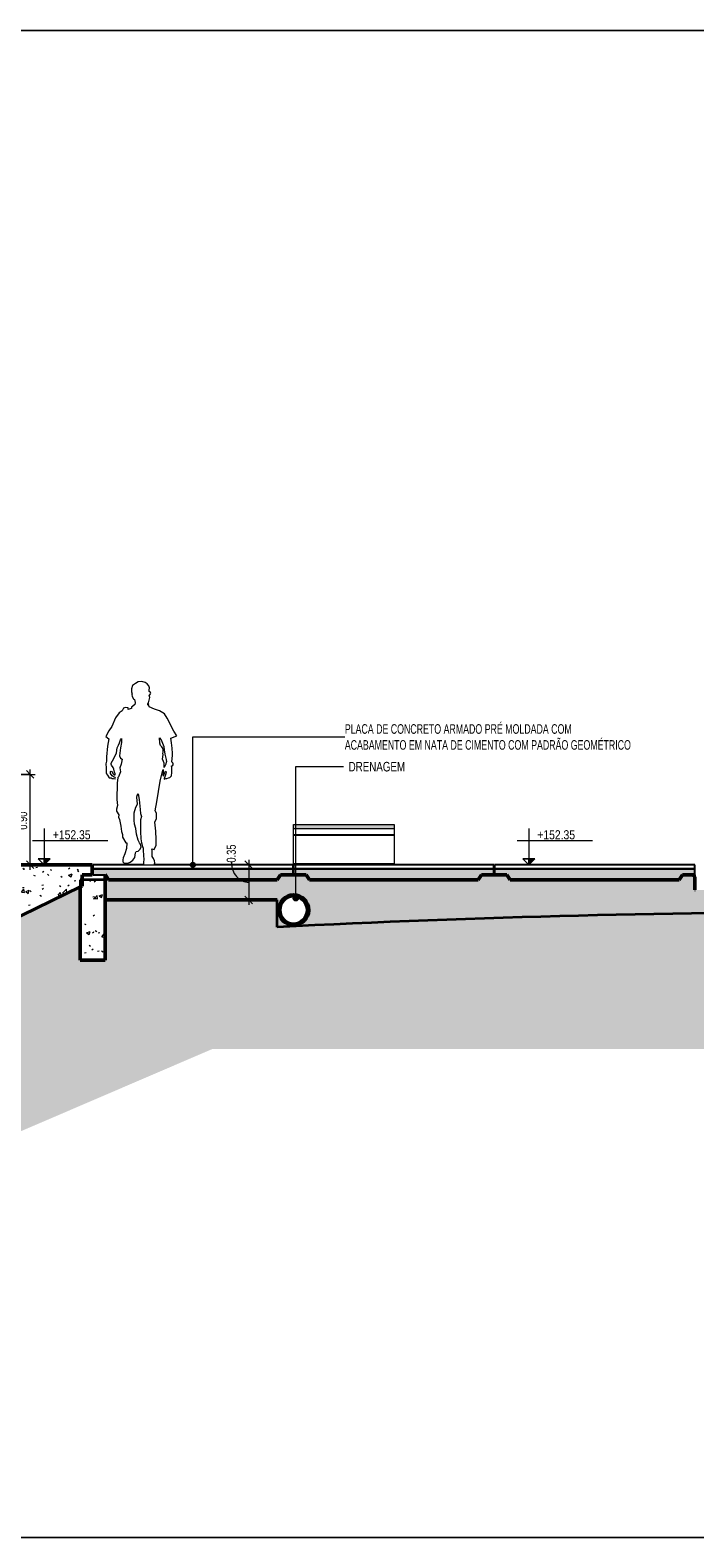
# Model space of a CAD drawing. Header units: millimetres. Extents: x -878215 to -835501, y 145651 to 160658.
# Tile 6 of 16: x -854576 to -847958, y 145651 to 160658. Entities that reach past the tile are written whole.
import ezdxf

# ---------------------------------------------------------------- set-up
doc = ezdxf.new("R2010")
doc.units = ezdxf.units.MM
doc.header["$XCLIPFRAME"] = 2
doc.linetypes.add('Tracejada', pattern=[6.35, 3.175, -3.175])
for name, color, linetype, lineweight in [('A-ANNO-DIMS', 211, 'Continuous', 5), ('A-ANNO-DIMS-50', 211, 'Continuous', 5), ('A-ANNO-IDEN', 131, 'Continuous', 5), ('A-DETL', 90, 'Continuous', 5), ('A-DETL-GENF', 92, 'Continuous', 5), ('A-GENM', 13, 'Continuous', 15), ('A-WALL-PATT', 111, 'Continuous', 35), ('G-ANNO-DIMS', 111, 'Continuous', 5), ('G-ANNO-REFR', 1, 'Tracejada', 5), ('G-ANNO-TEXT', 231, 'Continuous', 5), ('I-FURN', 30, 'Continuous', 15), ('I-WALL', 2, 'Continuous', 15), ('S-STRS', 31, 'Continuous', 5)]:
    doc.layers.add(name, color=color, linetype=linetype, lineweight=lineweight)
doc.styles.add('Swis721 Cn BT', font='swissc.ttf', dxfattribs={"height": 90})
doc.styles.add('Swis721 LtCn BT_2', font='swisscl.ttf', dxfattribs={"height": 95})
doc.styles.add('Swis721 LtCn BT_3', font='swisscl.ttf', dxfattribs={"width": 0.9, "height": 95})
doc.styles.add('Swis721 LtCn BT_4', font='swisscl.ttf', dxfattribs={"height": 90})
doc.dimstyles.new('Linear_wCenter_-_3mm_Arial', dxfattribs={"dimscale": 304.8, "dimtxt": 91.676869, "dimasz": 0.246063, "dimexe": 0.164042, "dimexo": 0.0625, "dimgap": 0, "dimtad": 1, "dimlfac": 0.001, "dimrnd": 0.01, "dimzin": 0, "dimdsep": 46, "dimtxsty": 'Swis721 LtCn BT_4', "dimblk1": 'OBLIQUE', "dimblk2": 'OBLIQUE', "dimsah": 1, "dimcen": 0.09, "dimdle": 0.164042, "dimazin": 0, "dimtfac": 1, "dimtdec": 4, "dimtix": 1, "dimtmove": 1, "dimatfit": 3, "dimfxl": 0.393701, "dimfxlon": 1, "dimtvp": 1, "dimtolj": 1, "dimtzin": 0, "dimarcsym": 2})
doc.dimstyles.new('Linear_wCenter_-_3mm_Arial_1', dxfattribs={"dimscale": 304.8, "dimtxt": 91.676869, "dimasz": 0.246063, "dimexe": 0.164042, "dimexo": 0.0625, "dimgap": 0, "dimtad": 1, "dimlfac": 0.001, "dimrnd": 0.01, "dimzin": 0, "dimdsep": 46, "dimtxsty": 'Swis721 LtCn BT_4', "dimblk1": 'OBLIQUE', "dimblk2": 'OBLIQUE', "dimsah": 1, "dimcen": 0.09, "dimdle": 0.164042, "dimazin": 0, "dimtfac": 1, "dimtdec": 4, "dimtix": 1, "dimtmove": 0, "dimatfit": 3, "dimfxl": 0.393701, "dimfxlon": 1, "dimtvp": 1, "dimtolj": 1, "dimtzin": 0, "dimarcsym": 2})
picture_1 = doc.add_image_def('image1.png', size_in_pixel=(1000, 904))
picture_2 = doc.add_image_def('image2.png', size_in_pixel=(1556, 1639))
pattern_1 = [(50, (-858389.35, 150900), (45.54636, -3.98493), [4.763, -52.388]), (355, (-858389.35, 150900), (-8.81056, 47.76465), [3.81, -41.91]), (100.451, (-858385.556, 150899.67), (36.73616, 43.77902), [4.048, -44.523]), (46.184, (-858389.35, 150912.7), (67.76954, -10.5103), [7.144, -78.581]), (96.636, (-858383.704, 150911.824), (59.35035, 61.85702), [6.071, -66.784]), (351.184, (-858389.35, 150912.7), (59.35144, 61.8565), [5.715, -62.865]), (21, (-858383, 150909.525), (37.90381, -25.56661), [4.762, -52.387]), (326, (-858383, 150909.525), (15.45087, 46.04735), [3.81, -41.91]), (71.451, (-858379.843, 150907.394), (53.35466, 20.47995), [4.048, -44.523]), (37.5, (-858389.351, 150900), (0.772385, 21.138372), [1.676, -39.726, 1.676, -40.869, -42.069]), (37.5, (-858389.351, 150900), (0.772385, 21.138372), [-83.947, 1.676, -40.392]), (7.5, (-858389.35, 150900), (16.704925, 25.04469), [1.676, -22.581, 1.676, -38.773, -16.034]), (7.5, (-858389.35, 150900), (16.704925, 25.04469), [-64.707, 1.676, -14.357]), (327.5, (-858403.512, 150900), (33.89791, -1.432708), [1.676, -14.199, 1.676, -47.854, -65.722]), (327.5, (-858403.512, 150900), (33.89791, -1.432708), [-65.405, 1.676, -64.046]), (317.5, (-858409.862, 150900), (37.03242, 6.35617), [1.676, -18.961, 1.676, -31.217, -46.673]), (317.5, (-858409.862, 150900), (37.03242, 6.35617), [-53.531, 1.676, -44.996])]
pattern_2 = [(50, (-858389.35, 150900), (364.368, -31.878), [38.1, -419.1]), (355, (-858389.35, 150900), (-70.486, 382.113), [30.48, -335.28]), (100.451, (-858359, 150897.34), (293.885, 350.233), [32.38, -356.18]), (46.184, (-858389.35, 151001.6), (542.16, -84.086), [57.15, -628.65]), (96.636, (-858344.17, 150994.6), (474.805, 494.855), [48.57, -534.27]), (351.184, (-858389.35, 151001.6), (474.81, 494.85), [45.72, -502.92]), (21, (-858338.55, 150976.2), (303.228, -204.53), [38.1, -419.1]), (326, (-858338.55, 150976.2), (123.604, 368.376), [30.48, -335.28]), (71.451, (-858313.28, 150959.16), (426.834, 163.843), [32.38, -356.18]), (37.5, (-858389.35, 150900), (6.1766, 169.11), [16.764, -314.452, 16.764, -323.596, -336.55]), (37.5, (-858389.35, 150900), (6.1766, 169.11), [-671.576, 16.764, -319.786]), (7.5, (-858389.35, 150900), (133.639, 200.3615), [16.764, -177.292, 16.764, -306.832, -128.27]), (7.5, (-858389.35, 150900), (133.639, 200.3615), [-517.652, 16.764, -111.506]), (327.5, (-858502.64, 150900), (271.182, -11.4584), [16.764, -110.236, 16.764, -379.476, -525.78]), (327.5, (-858502.64, 150900), (271.182, -11.4584), [-523.24, 16.764, -509.016]), (317.5, (-858553.44, 150900), (296.259, 50.853), [16.764, -148.336, 16.764, -246.38, -373.38]), (317.5, (-858553.44, 150900), (296.259, 50.853), [-428.244, 16.764, -356.616])]

# ---------------------------------------------------------------- blocks, each defined once
blk = doc.blocks.new('_EST_ PLACA PISO ESTRUTURAL MEIO - _EST_ PLACA PISO ESTRUTURAL MEIO-3577490-TRECHO 1 - CORTE ARQUIBANCADA')
at = {"layer": 'A-GENM', "lineweight": 5}
h = blk.add_hatch(dxfattribs=at)
h.set_pattern_fill('FP1_3', color=256, style=0, pattern_type=2)
h.set_pattern_definition(pattern_1)
h.paths.add_polyline_path([(-853796, 152200), (-852116, 152200), (-852082, 152250), (-851958, 152250), (-851958, 152310), (-853953, 152310), (-853953, 152250), (-853831, 152250), (-853831, 152249), (-853831, 152252), (-853796, 152200)], flags=0)
at = {"layer": 'A-GENM', "lineweight": 25}
for p, q in [((-853443, 152350), (-853953, 152350)), ((-853953, 152350), (-853953, 152310)), ((-851958, 152350), (-853342, 152350)), ((-851958, 152310), (-851958, 152350)), ((-853953, 152310), (-851958, 152310)), ((-853953, 152310), (-853953, 152250)), ((-851958, 152310), (-853953, 152310)), ((-853953, 152250), (-853831, 152250)), ((-853831, 152250), (-853831, 152249)), ((-851958, 152250), (-851958, 152310))]:
    blk.add_line(p, q, dxfattribs=at)
blk = doc.blocks.new('_EST_ PLACA PISO ESTRUTURAL MEIO - _EST_ PLACA PISO ESTRUTURAL MEIO-3937319-TRECHO 1 - CORTE ARQUIBANCADA')
at = {"layer": 'A-GENM', "lineweight": 5}
h = blk.add_hatch(dxfattribs=at)
h.set_pattern_fill('FP1_4', color=256, style=0, pattern_type=2)
h.set_pattern_definition([(50, (-858389.35, 150900), (45.54636, -3.98493), [4.763, -52.388]), (355, (-858389.35, 150900), (-8.81056, 47.76465), [3.81, -41.91]), (100.451, (-858385.556, 150899.67), (36.73616, 43.77902), [4.048, -44.523]), (46.184, (-858389.35, 150912.7), (67.76954, -10.5103), [7.144, -78.581]), (96.636, (-858383.704, 150911.824), (59.35035, 61.857), [6.071, -66.784]), (351.184, (-858389.35, 150912.7), (59.35144, 61.8565), [5.715, -62.865]), (21, (-858383, 150909.525), (37.90381, -25.56661), [4.763, -52.388]), (326, (-858383, 150909.525), (15.45087, 46.04735), [3.81, -41.91]), (71.451, (-858379.843, 150907.394), (53.35466, 20.47995), [4.048, -44.523]), (37.5, (-858389.351, 150900), (0.772385, 21.138372), [1.676, -39.726, 1.676, -40.869, -42.069]), (37.5, (-858389.351, 150900), (0.772385, 21.138372), [-83.947, 1.676, -40.392]), (7.5, (-858389.35, 150900), (16.704925, 25.04469), [1.676, -22.581, 1.676, -38.773, -16.034]), (7.5, (-858389.35, 150900), (16.704925, 25.04469), [-64.707, 1.676, -14.357]), (327.5, (-858403.512, 150900), (33.89791, -1.432708), [1.676, -14.199, 1.676, -47.854, -65.723]), (327.5, (-858403.512, 150900), (33.89791, -1.432708), [-65.405, 1.676, -64.046]), (317.5, (-858409.862, 150900), (37.03242, 6.35617), [1.676, -18.961, 1.676, -31.217, -46.673]), (317.5, (-858409.862, 150900), (37.03242, 6.35617), [-53.531, 1.676, -44.996])])
h.paths.add_polyline_path([(-850116, 152200), (-850082, 152250), (-849958, 152250), (-849958, 152310), (-851953, 152310), (-851953, 152250), (-851829, 152250), (-851796, 152200), (-850181, 152200)], flags=0)
at = {"layer": 'A-GENM', "lineweight": 25}
for p, q in [((-849958, 152350), (-851953, 152350)), ((-851953, 152350), (-851953, 152310)), ((-849958, 152310), (-849958, 152350)), ((-851953, 152310), (-849958, 152310)), ((-849958, 152310), (-851953, 152310)), ((-851953, 152310), (-851953, 152250)), ((-849958, 152250), (-849958, 152310))]:
    blk.add_line(p, q, dxfattribs=at)
blk = doc.blocks.new('_EST_ PLACA PISO ESTRUTURAL MEIO - _EST_ PLACA PISO ESTRUTURAL MEIO-V1-TRECHO 1 - CORTE ARQUIBANCADA')
at = {"layer": 'A-GENM', "lineweight": 5}
h = blk.add_hatch(dxfattribs=at)
h.set_pattern_fill('FP1_3', color=256, style=0, pattern_type=2)
h.set_pattern_definition(pattern_1)
h.paths.add_polyline_path([(-848116, 152200), (-848082, 152250), (-847958, 152250), (-847958, 152310), (-849953, 152310), (-849953, 152250), (-849829, 152250), (-849796, 152200), (-848117, 152200)], flags=0)
at = {"layer": 'A-GENM', "lineweight": 25}
for p, q in [((-847958, 152350), (-849953, 152350)), ((-849953, 152350), (-849953, 152310)), ((-847958, 152310), (-847958, 152350)), ((-849953, 152310), (-847958, 152310)), ((-849953, 152310), (-849953, 152250)), ((-847958, 152310), (-849953, 152310)), ((-847964, 152250), (-847958, 152250)), ((-847958, 152250), (-847958, 152310))]:
    blk.add_line(p, q, dxfattribs=at)
blk = doc.blocks.new('_URB_ BANCO PRAÇA - _URB_ BANCO PRAÇA-4220706-TRECHO 1 - CORTE ARQUIBANCADA')
at = {"layer": 'I-FURN'}
blk.add_hatch(color=256, dxfattribs=at).paths.add_polyline_path([(-851953, 152710), (-850953, 152710), (-850953, 152750), (-851953, 152750)], flags=0)
for p, q in [((-851953, 152710), (-851953, 152750)), ((-851953, 152750), (-850953, 152750)), ((-851953, 152650), (-851953, 152710)), ((-851953, 152710), (-850953, 152710)), ((-851953, 152710), (-850953, 152710)), ((-851953, 152640), (-851953, 152650)), ((-851953, 152650), (-850953, 152650)), ((-851953, 152650), (-850953, 152650)), ((-851953, 152360), (-851953, 152640)), ((-850953, 152640), (-851953, 152640)), ((-850953, 152750), (-850953, 152710)), ((-850953, 152710), (-850953, 152650)), ((-850953, 152650), (-850953, 152640)), ((-850953, 152640), (-850953, 152360)), ((-851953, 152350), (-851953, 152360)), ((-850953, 152360), (-851953, 152360)), ((-850953, 152360), (-850953, 152350))]:
    blk.add_line(p, q, dxfattribs=at)
blk = doc.blocks.new('_HUM_ FIGURAS HUMANAS - mann09-3635057-TRECHO 1 - CORTE ARQUIBANCADA')
at = {"layer": 'A-DETL-GENF'}
for p, q in [((-853557, 154133), (-853568, 154103)), ((-853528, 154156), (-853557, 154133)), ((-853500, 154170), (-853528, 154156)), ((-853464, 154174), (-853500, 154170)), ((-853431, 154166), (-853464, 154174)), ((-853411, 154151), (-853431, 154166)), ((-853393, 154131), (-853411, 154151)), ((-853389, 154111), (-853393, 154131)), ((-853568, 154103), (-853567, 154071)), ((-853567, 154071), (-853560, 154047)), ((-853560, 154047), (-853563, 154044)), ((-853563, 154044), (-853562, 154026)), ((-853562, 154026), (-853547, 154001)), ((-853547, 154001), (-853538, 153994)), ((-853538, 153994), (-853533, 153981)), ((-853533, 153981), (-853532, 153964)), ((-853398, 153962), (-853390, 153988)), ((-853391, 154039), (-853386, 154042)), ((-853386, 154016), (-853391, 154039)), ((-853390, 154087), (-853389, 154111)), ((-853390, 154074), (-853390, 154087)), ((-853378, 154065), (-853390, 154074)), ((-853390, 153988), (-853386, 154016)), ((-853386, 154042), (-853379, 154050)), ((-853379, 154050), (-853376, 154058)), ((-853376, 154058), (-853378, 154065)), ((-853689, 153862), (-853726, 153814)), ((-853659, 153881), (-853689, 153862)), ((-853646, 153909), (-853659, 153881)), ((-853627, 153914), (-853646, 153909)), ((-853601, 153911), (-853627, 153914)), ((-853601, 153896), (-853601, 153911)), ((-853580, 153904), (-853601, 153896)), ((-853568, 153907), (-853580, 153904)), ((-853567, 153918), (-853568, 153907)), ((-853553, 153928), (-853567, 153918)), ((-853535, 153944), (-853553, 153928)), ((-853533, 153945), (-853535, 153944)), ((-853532, 153962), (-853533, 153945)), ((-853532, 153964), (-853532, 153962)), ((-853404, 153952), (-853398, 153962)), ((-853398, 153953), (-853404, 153940)), ((-853404, 153940), (-853404, 153952)), ((-853390, 153921), (-853398, 153953)), ((-853337, 153898), (-853390, 153921)), ((-853289, 153883), (-853337, 153898)), ((-853239, 153851), (-853289, 153883)), ((-853212, 153811), (-853239, 153851)), ((-853793, 153684), (-853821, 153627)), ((-853763, 153726), (-853793, 153684)), ((-853726, 153814), (-853763, 153726)), ((-853145, 153679), (-853212, 153811)), ((-853115, 153634), (-853145, 153679)), ((-853821, 153627), (-853794, 153605)), ((-853806, 153530), (-853815, 153426)), ((-853794, 153605), (-853806, 153530)), ((-853709, 153515), (-853697, 153540)), ((-853697, 153540), (-853685, 153565)), ((-853685, 153565), (-853677, 153593)), ((-853665, 153566), (-853678, 153513)), ((-853677, 153593), (-853666, 153608)), ((-853666, 153608), (-853665, 153566)), ((-853285, 153562), (-853289, 153614)), ((-853289, 153614), (-853271, 153593)), ((-853279, 153538), (-853285, 153562)), ((-853264, 153523), (-853279, 153538)), ((-853271, 153593), (-853260, 153561)), ((-853252, 153503), (-853264, 153523)), ((-853260, 153561), (-853245, 153529)), ((-853245, 153529), (-853243, 153495)), ((-853174, 153609), (-853115, 153634)), ((-853170, 153563), (-853174, 153609)), ((-853161, 153511), (-853170, 153563)), ((-853817, 153382), (-853823, 153355)), ((-853815, 153426), (-853817, 153382)), ((-853768, 153362), (-853743, 153408)), ((-853743, 153408), (-853717, 153463)), ((-853717, 153463), (-853709, 153515)), ((-853678, 153513), (-853686, 153435)), ((-853686, 153435), (-853676, 153412)), ((-853676, 153412), (-853661, 153402)), ((-853661, 153402), (-853669, 153353)), ((-853257, 153400), (-853254, 153423)), ((-853247, 153377), (-853257, 153400)), ((-853256, 153455), (-853251, 153476)), ((-853253, 153449), (-853256, 153455)), ((-853254, 153423), (-853253, 153449)), ((-853251, 153476), (-853252, 153503)), ((-853243, 153361), (-853247, 153377)), ((-853243, 153495), (-853235, 153452)), ((-853235, 153452), (-853228, 153425)), ((-853228, 153425), (-853222, 153397)), ((-853222, 153375), (-853224, 153351)), ((-853222, 153397), (-853219, 153376)), ((-853219, 153376), (-853222, 153375)), ((-853167, 153373), (-853159, 153441)), ((-853162, 153372), (-853167, 153373)), ((-853155, 153366), (-853162, 153372)), ((-853158, 153457), (-853161, 153511)), ((-853159, 153441), (-853158, 153457)), ((-853823, 153355), (-853822, 153343)), ((-853822, 153343), (-853818, 153330)), ((-853818, 153330), (-853819, 153265)), ((-853819, 153265), (-853816, 153256)), ((-853816, 153256), (-853805, 153242)), ((-853805, 153242), (-853789, 153217)), ((-853777, 153278), (-853770, 153281)), ((-853775, 153259), (-853777, 153278)), ((-853761, 153237), (-853775, 153259)), ((-853771, 153352), (-853768, 153362)), ((-853766, 153342), (-853771, 153352)), ((-853770, 153281), (-853762, 153279)), ((-853750, 153317), (-853766, 153342)), ((-853762, 153279), (-853751, 153257)), ((-853741, 153222), (-853761, 153237)), ((-853751, 153257), (-853740, 153246)), ((-853744, 153302), (-853750, 153317)), ((-853737, 153273), (-853744, 153302)), ((-853730, 153219), (-853741, 153222)), ((-853740, 153246), (-853731, 153246)), ((-853729, 153254), (-853737, 153273)), ((-853731, 153246), (-853729, 153254)), ((-853726, 153213), (-853730, 153219)), ((-853702, 153220), (-853711, 153161)), ((-853695, 153224), (-853702, 153220)), ((-853678, 153275), (-853695, 153224)), ((-853669, 153353), (-853682, 153315)), ((-853682, 153315), (-853678, 153275)), ((-853282, 153182), (-853256, 153293)), ((-853256, 153293), (-853251, 153297)), ((-853252, 153264), (-853254, 153238)), ((-853254, 153238), (-853247, 153237)), ((-853251, 153297), (-853252, 153264)), ((-853247, 153237), (-853236, 153267)), ((-853243, 153353), (-853243, 153361)), ((-853241, 153320), (-853243, 153353)), ((-853235, 153227), (-853242, 153210)), ((-853224, 153351), (-853241, 153320)), ((-853236, 153267), (-853229, 153281)), ((-853225, 153256), (-853235, 153227)), ((-853229, 153281), (-853223, 153275)), ((-853223, 153275), (-853225, 153256)), ((-853198, 153215), (-853184, 153219)), ((-853184, 153219), (-853169, 153237)), ((-853169, 153237), (-853164, 153268)), ((-853168, 153331), (-853168, 153335)), ((-853168, 153335), (-853158, 153335)), ((-853167, 153317), (-853168, 153331)), ((-853164, 153268), (-853167, 153317)), ((-853158, 153335), (-853151, 153344)), ((-853151, 153356), (-853155, 153366)), ((-853151, 153344), (-853151, 153356)), ((-853789, 153217), (-853770, 153216)), ((-853770, 153216), (-853759, 153208)), ((-853759, 153208), (-853747, 153209)), ((-853747, 153209), (-853729, 153207)), ((-853729, 153207), (-853726, 153213)), ((-853711, 153161), (-853714, 152999)), ((-853315, 152978), (-853282, 153182)), ((-853242, 153210), (-853241, 153202)), ((-853241, 153202), (-853226, 153210)), ((-853226, 153210), (-853214, 153209)), ((-853214, 153209), (-853198, 153215)), ((-853708, 152940), (-853715, 152904)), ((-853714, 152999), (-853708, 152940)), ((-853540, 152868), (-853523, 152922)), ((-853523, 152922), (-853508, 152953)), ((-853514, 153024), (-853511, 153041)), ((-853508, 152953), (-853514, 153024)), ((-853511, 153041), (-853502, 153057)), ((-853502, 153057), (-853492, 152999)), ((-853492, 152999), (-853481, 152901)), ((-853330, 152886), (-853315, 152978)), ((-853715, 152904), (-853716, 152883)), ((-853716, 152883), (-853692, 152848)), ((-853692, 152848), (-853695, 152825)), ((-853695, 152825), (-853687, 152802)), ((-853687, 152802), (-853674, 152733)), ((-853541, 152793), (-853540, 152868)), ((-853538, 152756), (-853541, 152793)), ((-853481, 152901), (-853479, 152861)), ((-853479, 152861), (-853469, 152832)), ((-853477, 152797), (-853479, 152682)), ((-853469, 152832), (-853477, 152797)), ((-853334, 152774), (-853319, 152810)), ((-853326, 152685), (-853334, 152774)), ((-853319, 152863), (-853330, 152886)), ((-853319, 152810), (-853319, 152863)), ((-853674, 152733), (-853667, 152683)), ((-853667, 152683), (-853657, 152651)), ((-853657, 152651), (-853655, 152625)), ((-853655, 152625), (-853625, 152570)), ((-853525, 152711), (-853538, 152756)), ((-853518, 152654), (-853525, 152711)), ((-853502, 152594), (-853518, 152654)), ((-853479, 152682), (-853474, 152609)), ((-853320, 152602), (-853326, 152685)), ((-853616, 152512), (-853633, 152459)), ((-853625, 152570), (-853612, 152568)), ((-853612, 152568), (-853616, 152512)), ((-853535, 152424), (-853526, 152470)), ((-853526, 152470), (-853520, 152483)), ((-853520, 152483), (-853501, 152485)), ((-853489, 152569), (-853502, 152594)), ((-853501, 152485), (-853485, 152503)), ((-853476, 152555), (-853489, 152569)), ((-853485, 152503), (-853472, 152527)), ((-853472, 152527), (-853476, 152555)), ((-853474, 152609), (-853466, 152567)), ((-853466, 152567), (-853459, 152533)), ((-853459, 152533), (-853450, 152515)), ((-853450, 152515), (-853451, 152495)), ((-853451, 152495), (-853447, 152442)), ((-853360, 152493), (-853365, 152509)), ((-853365, 152509), (-853340, 152501)), ((-853362, 152471), (-853360, 152493)), ((-853360, 152432), (-853362, 152471)), ((-853340, 152501), (-853322, 152547)), ((-853322, 152547), (-853320, 152602)), ((-853649, 152419), (-853653, 152398)), ((-853653, 152398), (-853653, 152380)), ((-853653, 152380), (-853639, 152367)), ((-853633, 152459), (-853649, 152419)), ((-853639, 152367), (-853603, 152366)), ((-853603, 152366), (-853579, 152375)), ((-853579, 152375), (-853553, 152397)), ((-853553, 152397), (-853535, 152424)), ((-853443, 152402), (-853449, 152377)), ((-853449, 152377), (-853449, 152356)), ((-853449, 152356), (-853443, 152350)), ((-853447, 152442), (-853443, 152402)), ((-853443, 152350), (-853342, 152350)), ((-853349, 152412), (-853360, 152432)), ((-853337, 152390), (-853349, 152412)), ((-853342, 152350), (-853335, 152371)), ((-853335, 152371), (-853337, 152390))]:
    blk.add_line(p, q, dxfattribs=at)
blk = doc.blocks.new('DIMBLOCK1-TRECHO 1 - CORTE ARQUIBANCADA')
at = {"layer": 'A-ANNO-DIMS-50'}
for p, q in [((-852279, 152350), (-852449, 152350)), ((-852399, 152400), (-852399, 151950)), ((-852399, 152350), (-852279, 152350)), ((-852279, 152000), (-852449, 152000)), ((-852399, 152000), (-852279, 152000))]:
    blk.add_line(p, q, dxfattribs=at)
at = {"layer": 'A-ANNO-DIMS-50', "lineweight": 15}
for p, q in [((-852399, 152350), (-852437, 152388)), ((-852399, 152350), (-852362, 152313)), ((-852399, 152000), (-852437, 152038)), ((-852399, 152000), (-852362, 151963))]:
    blk.add_line(p, q, dxfattribs=at)
at = {"layer": 'A-ANNO-DIMS-50'}
blk.add_ellipse((-852399, 152372), major_axis=(0, 197), ratio=0.880522, start_param=1.570796, end_param=3.141593, dxfattribs=at)
at = {"layer": 'A-ANNO-DIMS-50', "color": 0, "insert": (-852619, 152372), "char_height": 90, "width": 239.23, "attachment_point": 1, "rotation": 90, "line_spacing_factor": 0.970126, "style": 'Swis721 LtCn BT_4'}
blk.add_mtext('0.35', dxfattribs=at)
blk = doc.blocks.new('_Oblique')
at = {"color": 0, "linetype": 'ByBlock', "lineweight": -2}
blk.add_line((-0.5, -0.5), (0.5, 0.5), dxfattribs=at)
blk = doc.blocks.new('Elevações de ponto - CORTE-427733-TRECHO 1 - CORTE ARQUIBANCADA')
at = {"layer": 'G-ANNO-DIMS'}
blk.add_hatch(color=256, dxfattribs=at).paths.add_polyline_path([(-861483, 149460), (-861543, 149400), (-861543, 149460)], flags=0)
for p, q in [((-861659, 149643), (-860909, 149643)), ((-861543, 149761), (-861543, 149400)), ((-861603, 149460), (-861543, 149460)), ((-861543, 149400), (-861603, 149460)), ((-861603, 149460), (-861543, 149400)), ((-861543, 149460), (-861603, 149460)), ((-861543, 149400), (-861543, 149460)), ((-861483, 149460), (-861543, 149460)), ((-861543, 149460), (-861543, 149400)), ((-861543, 149400), (-861483, 149460))]:
    blk.add_line(p, q, dxfattribs=at)
blk = doc.blocks.new('DIMBLOCK31-TRECHO 1 - CORTE ARQUIBANCADA')
at = {"layer": 'A-ANNO-DIMS-50'}
for p, q in [((-854697, 153250), (-854527, 153250)), ((-854577, 153250), (-854697, 153250)), ((-854577, 152300), (-854577, 153300)), ((-854697, 152350), (-854527, 152350)), ((-854577, 152350), (-854697, 152350))]:
    blk.add_line(p, q, dxfattribs=at)
at = {"layer": 'A-ANNO-DIMS-50', "lineweight": 15}
for p, q in [((-854577, 153250), (-854614, 153288)), ((-854577, 153250), (-854539, 153212)), ((-854577, 152350), (-854614, 152388)), ((-854577, 152350), (-854539, 152313))]:
    blk.add_line(p, q, dxfattribs=at)
at = {"layer": 'A-ANNO-DIMS-50', "color": 0, "insert": (-854696, 152700), "char_height": 90, "width": 239.23, "attachment_point": 1, "rotation": 90, "line_spacing_factor": 0.970126, "style": 'Swis721 LtCn BT_4'}
blk.add_mtext('0.90', dxfattribs=at)

msp = doc.modelspace()

# ---------------------------------------------------------------- hatches: boundary and pattern name
at = {"layer": 'A-ANNO-IDEN'}
h = msp.add_hatch(color=256, dxfattribs=at)
edge = h.paths.add_edge_path(flags=0)
edge.add_arc((-852955.576, 152350), 25, 0, 360)
at = {"layer": 'A-DETL-GENF'}
h = msp.add_hatch(dxfattribs=at)
h.set_pattern_fill('FP1_6', style=0, pattern_type=2)
h.set_pattern_definition([(0, (-858363.95, 150900), (127, 127), [38.1, -88.9]), (0, (-858287.75, 150912.7), (127, 127), [31.75, -95.25]), (0, (-858294.1, 150919.05), (127, 127), [25.4, -101.6]), (0, (-858332.2, 150950.8), (127, 127), [19.05, -19.05, 25.4, -63.5]), (0, (-858332.2, 150957.15), (127, 127), [25.4, -6.35, 31.75, -63.5]), (0, (-858389.35, 150982.55), (127, 127), [31.75, -95.25]), (0, (-858268.7, 150988.9), (127, 127), [31.75, -95.25]), (90, (-858389.35, 150925.4), (-127, 127), [19.05, -107.95]), (90, (-858370.3, 151020.65), (-127, 127), [12.7, -114.3]), (90, (-858363.95, 150900), (-127, 127), [19.05, -107.95]), (90, (-858351.25, 151014.3), (-127, 127), [6.35, -120.65]), (90, (-858344.9, 150963.5), (-127, 127), [19.05, -107.95]), (90, (-858332.2, 150919.05), (-127, 127), [31.75, -95.25]), (90, (-858319.5, 151007.95), (-127, 127), [19.05, -107.95]), (90, (-858306.8, 150957.15), (-127, 127), [25.4, -101.6]), (90, (-858300.45, 150957.15), (-127, 127), [25.4, -101.6]), (90, (-858287.75, 150900), (-127, 127), [12.7, -114.3]), (90, (-858268.7, 150919.05), (-127, 127), [31.75, -95.25]), (45, (-858376.65, 150912.7), (0, 127.0006), [53.882, -125.724]), (45, (-858363.95, 150919.05), (0, 127.0006), [26.941, -152.664]), (45, (-858306.8, 150988.9), (0, 127.0006), [35.921, -143.684]), (45, (-858306.8, 150995.25), (0, 127.0006), [26.941, -152.664]), (135, (-858351.25, 150982.55), (-127.0006, 1e-14), [8.98, -170.625]), (135, (-858376.65, 150912.7), (-127.0006, 1e-14), [17.96, -161.645]), (135, (-858338.55, 150950.8), (-127.0006, 1e-14), [17.96, -161.645]), (135, (-858306.8, 150982.55), (-127.0006, 1e-14), [17.96, -161.645]), (135, (-858268.7, 151007.95), (-127.0006, 1e-14), [26.941, -152.664]), (135, (-858268.7, 151001.6), (-127.0006, 1e-14), [17.96, -161.645]), (135, (-858275.05, 151014.3), (-127.0006, 1e-14), [17.96, -161.645]), (135, (-858313.15, 150900), (-127.0006, 1e-14), [26.941, -152.664]), (26.565, (-858275.05, 150976.2), (126.99972, -0.00011), [14.199, -269.782]), (26.565, (-858306.8, 150944.45), (126.99972, -0.00011), [14.199, -269.782]), (26.565, (-858351.25, 150982.55), (126.99972, -0.00011), [28.397, -255.583]), (26.565, (-858344.9, 151014.3), (126.99972, -0.00011), [28.397, -255.583]), (26.565, (-858344.9, 150982.55), (126.99972, -0.00011), [28.397, -255.583]), (26.565, (-858268.7, 151007.95), (126.99972, -0.00011), [28.397, -255.583]), (26.565, (-858389.35, 150944.45), (126.99972, -0.00011), [42.597, -241.384]), (26.565, (-858389.35, 150950.8), (126.99972, -0.00011), [42.597, -241.384]), (26.565, (-858389.35, 151001.6), (126.99972, -0.00011), [42.597, -241.384]), (63.435, (-858325.85, 150995.25), (-0.00011, 126.99972), [14.199, -269.782]), (63.435, (-858268.7, 150988.9), (-0.00011, 126.99972), [14.199, -170.392, 28.397, -70.993]), (63.435, (-858281.4, 150976.2), (-0.00011, 126.99972), [28.397, -255.583]), (63.435, (-858357.6, 150988.9), (-0.00011, 126.99972), [28.397, -255.583]), (63.435, (-858363.95, 150988.9), (-0.00011, 126.99972), [28.397, -255.583]), (63.435, (-858319.5, 151001.6), (-0.00011, 126.99972), [42.597, -241.384]), (116.565, (-858351.25, 150969.85), (0.00011, 126.99972), [14.199, -269.782]), (116.565, (-858268.7, 150957.15), (0.00011, 126.99972), [14.199, -269.782]), (116.565, (-858294.1, 150919.05), (0.00011, 126.99972), [28.397, -255.583]), (116.565, (-858300.45, 150925.4), (0.00011, 126.99972), [28.397, -255.583]), (116.565, (-858287.75, 151014.3), (0.00011, 126.99972), [28.397, -255.583]), (116.565, (-858389.35, 150950.8), (0.00011, 126.99972), [28.397, -255.583]), (116.565, (-858325.85, 150900), (0.00011, 126.99972), [42.597, -241.384]), (153.435, (-858281.4, 150976.2), (-126.99972, -0.00011), [28.397, -255.583]), (153.435, (-858275.05, 150969.85), (-126.99972, -0.00011), [28.397, -255.583]), (153.435, (-858370.3, 150906.35), (-126.99972, -0.00011), [14.199, -269.782]), (153.435, (-858332.2, 150957.15), (-126.99972, -0.00011), [14.199, -269.782]), (153.435, (-858306.8, 150995.25), (-126.99972, -0.00011), [14.199, -269.782])])
h.paths.add_polyline_path([(-852115.222, 151730), (-850915.946, 151784.162), (-849716.188, 151826.293), (-848516.067, 151856.39), (-847315.705, 151874.449), (-846115.222, 151880.469), (-844914.739, 151874.449), (-843714.377, 151856.39), (-842514.256, 151826.293), (-841314.498, 151784.162), (-840115.222, 151730), (-840115.222, 152000), (-838972.314, 152000), (-838972.509, 152100), (-847958.153, 152100), (-847958.153, 152230), (-847963.667, 152230), (-847963.667, 152250), (-848082.36, 152249.924), (-848115.642, 152200), (-849795.689, 152200.069), (-849828.976, 152250), (-850082.347, 152249.924), (-850115.629, 152200), (-851795.676, 152200.069), (-851828.963, 152250), (-852082.359, 152249.924), (-852115.642, 152200), (-853795.688, 152200.069), (-853830.637, 152252.494), (-853830.637, 152000), (-852115.222, 152000), (-852115.222, 151742.971)], flags=0)
h.paths.add_polyline_path([(-851952.932, 151749.776), (-851991.755, 151754.887), (-852027.932, 151769.872), (-852058.998, 151793.71), (-852082.836, 151824.776), (-852097.821, 151860.953), (-852102.932, 151899.776), (-852097.821, 151938.599), (-852082.836, 151974.776), (-852058.998, 152005.842), (-852027.932, 152029.68), (-851991.755, 152044.665), (-851952.932, 152049.776), (-851914.109, 152044.665), (-851877.932, 152029.68), (-851846.866, 152005.842), (-851823.029, 151974.776), (-851808.043, 151938.599), (-851802.932, 151899.776), (-851808.043, 151860.953), (-851823.029, 151824.776), (-851846.866, 151793.71), (-851879.614, 151769.175), (-851914.109, 151754.887)], flags=0)
h = msp.add_hatch(dxfattribs=at)
h.set_pattern_fill('FP1_7', color=252, style=0, pattern_type=2)
h.set_pattern_definition([(315, (-858389.35, 150900), (224.5064, 0), [158.75, -158.75]), (315, (-858347.25, 150942.1), (224.5064, 0), [158.75, -158.75]), (315, (-858305.15, 150984.2), (224.5064, 0), [158.75, -158.75]), (45, (-858277.08, 150984.2), (0, 224.5064), [158.75, -158.75]), (45, (-858234.98, 150942.1), (0, 224.5064), [158.75, -158.75]), (45, (-858192.88, 150900), (0, 224.5064), [158.75, -158.75])])
h.paths.add_polyline_path([(-869163.852, 145654.571), (-866885.845, 145654.571), (-864559.479, 147344.775), (-860148.988, 147344.775), (-852759.258, 150517.654), (-838739.951, 150517.654), (-838739.951, 151480), (-838972.314, 151480), (-838972.314, 152000), (-840115.222, 152000), (-840115.222, 151730), (-841314.498, 151784.162), (-842514.256, 151826.293), (-843714.377, 151856.39), (-844914.739, 151874.449), (-846115.222, 151880.469), (-847315.705, 151874.449), (-848516.067, 151856.39), (-849716.188, 151826.293), (-850953.094, 151782.484), (-852115.222, 151730), (-852115.642, 152000), (-853830.637, 152000), (-853830.637, 151400), (-854079.721, 151400), (-854079.721, 152131.772), (-859845.838, 149300), (-866061.21, 149300), (-866061.21, 148197.699), (-867021.089, 148028.446), (-869529.042, 146206.312), (-870447.293, 145654.571), (-869529.042, 145654.571)], flags=0)
at = {"layer": 'A-WALL-PATT', "lineweight": 5}
h = msp.add_hatch(dxfattribs=at)
h.set_pattern_fill('FP1_2', color=256, style=0, pattern_type=2)
h.set_pattern_definition(pattern_2)
h.paths.add_polyline_path([(-853830.637, 151400), (-853830.637, 152200), (-854078.125, 152200), (-854078.125, 152142.565), (-854058.089, 152138.324), (-854078.125, 152128.484), (-854078.125, 151400), (-854058.089, 151400)], flags=0)
at = {"layer": 'G-ANNO-TEXT'}
h = msp.add_hatch(color=7, dxfattribs=at)
edge = h.paths.add_edge_path(flags=0)
edge.add_arc((-851932.002, 152014.668), 25, 0, 360)
at = {"layer": 'S-STRS'}
h = msp.add_hatch(dxfattribs=at)
h.set_pattern_fill('FP1_2', color=256, style=0, pattern_type=2)
h.set_pattern_definition(pattern_2)
h.paths.add_polyline_path([(-860058.089, 149300), (-859845.838, 149300), (-854079.721, 152131.772), (-854079.721, 152127.7), (-854058.089, 152138.324), (-854078.125, 152142.565), (-854078.125, 152200), (-854058.089, 152200), (-854058.089, 152250), (-853958.089, 152250), (-853958.089, 152350), (-855058.089, 152350), (-855058.089, 151858.894), (-856058.089, 151858.894), (-856058.089, 151367.789), (-857058.089, 151367.789), (-857058.089, 150876.683), (-858058.089, 150876.683), (-858058.089, 150385.578), (-859058.089, 150385.578), (-859058.089, 149894.472), (-860058.089, 149894.472), (-860058.089, 149403.367)], flags=0)

# ---------------------------------------------------------------- linework, layer by layer
at = {"layer": 'A-ANNO-IDEN'}
for p, q in [((-852955.576, 153624.468), (-851443.221, 153624.468)), ((-852955.576, 152350), (-852955.576, 153624.468))]:
    msp.add_line(p, q, dxfattribs=at)
msp.add_circle((-852955.576, 152350), 25, dxfattribs=at)
at = {"layer": 'A-DETL', "lineweight": 50}
for p, q in [((-853795.642, 152200), (-853830.637, 152252.494)), ((-853830.637, 152252.494), (-853830.637, 152000)), ((-852115.642, 152200), (-853795.642, 152200)), ((-852082.308, 152250), (-852115.642, 152200)), ((-851828.963, 152250), (-852082.308, 152250)), ((-851795.629, 152200), (-851828.963, 152250)), ((-850115.629, 152200), (-851795.629, 152200)), ((-850082.296, 152250), (-850115.629, 152200)), ((-849828.976, 152250), (-850082.296, 152250)), ((-849795.643, 152200), (-849828.976, 152250)), ((-848115.642, 152200), (-849795.643, 152200)), ((-848082.309, 152250), (-848115.642, 152200)), ((-847963.667, 152250), (-848082.309, 152250)), ((-847963.667, 152230), (-847963.667, 152250)), ((-847958.153, 152230), (-847963.667, 152230)), ((-847958.153, 152100), (-847958.153, 152230)), ((-854079.721, 152131.772), (-859845.838, 149300)), ((-854079.721, 151400), (-854079.721, 152131.772)), ((-847955.555, 152100), (-847958.153, 152100)), ((-852115.222, 152000), (-853830.637, 152000)), ((-853830.637, 152000), (-853830.637, 151400)), ((-853830.637, 151400), (-854079.721, 151400))]:
    msp.add_line(p, q, dxfattribs=at)
at = {"layer": 'A-DETL', "lineweight": 35}
msp.add_line((-852115.222, 151730), (-852115.222, 152000), dxfattribs=at)
at = {"layer": 'A-DETL', "lineweight": 50}
for start, end in [(0, 180), (180, 0)]:
    msp.add_arc((-851952.932, 151899.776), 150, start, end, dxfattribs=at)
at = {"layer": 'A-DETL', "lineweight": 25}
for start, end in [(0, 180), (180, 0)]:
    msp.add_arc((-851952.932, 151899.776), 130, start, end, dxfattribs=at)
at = {"layer": 'A-DETL', "lineweight": 35}
msp.add_arc((-846115.222, 32179.569), 119700.9, 87.12684871, 92.87315129, dxfattribs=at)
at = {"layer": 'G-ANNO-TEXT', "color": 7}
for p, q in [((-851932.002, 153326.819), (-851455.459, 153326.819)), ((-851932.002, 152014.668), (-851932.002, 153326.819))]:
    msp.add_line(p, q, dxfattribs=at)
msp.add_circle((-851932.002, 152014.668), 25, dxfattribs=at)
at = {"layer": 'I-WALL', "lineweight": 35}
for p, q in [((-853830.637, 152200), (-854078.125, 152200)), ((-854078.125, 152200), (-854078.125, 151400))]:
    msp.add_line(p, q, dxfattribs=at)
at = {"layer": 'S-STRS', "lineweight": 50}
for p, q in [((-853958.089, 152350), (-855058.089, 152350)), ((-853958.089, 152250), (-853958.089, 152350)), ((-854058.089, 152138.324), (-854058.089, 152250)), ((-854058.089, 152250), (-853958.089, 152250)), ((-854079.721, 152127.7), (-854058.089, 152138.324))]:
    msp.add_line(p, q, dxfattribs=at)

# ---------------------------------------------------------------- block references
at = {"layer": 'A-DETL-GENF'}
msp.add_blockref('_HUM_ FIGURAS HUMANAS - mann09-3635057-TRECHO 1 - CORTE ARQUIBANCADA', (0, 0), dxfattribs=at)
at = {"layer": 'A-GENM'}
for name in ['_EST_ PLACA PISO ESTRUTURAL MEIO - _EST_ PLACA PISO ESTRUTURAL MEIO-3577490-TRECHO 1 - CORTE ARQUIBANCADA', '_EST_ PLACA PISO ESTRUTURAL MEIO - _EST_ PLACA PISO ESTRUTURAL MEIO-3937319-TRECHO 1 - CORTE ARQUIBANCADA', '_EST_ PLACA PISO ESTRUTURAL MEIO - _EST_ PLACA PISO ESTRUTURAL MEIO-V1-TRECHO 1 - CORTE ARQUIBANCADA']:
    msp.add_blockref(name, (0, 0), dxfattribs=at)
at = {"layer": 'G-ANNO-DIMS'}
for p in [(7107.545, 2950), (11931.286, 2950)]:
    msp.add_blockref('Elevações de ponto - CORTE-427733-TRECHO 1 - CORTE ARQUIBANCADA', p, dxfattribs=at)
at = {"layer": 'I-FURN'}
msp.add_blockref('_URB_ BANCO PRAÇA - _URB_ BANCO PRAÇA-4220706-TRECHO 1 - CORTE ARQUIBANCADA', (0, 0), dxfattribs=at)

# ---------------------------------------------------------------- texts
at = {"layer": 'A-ANNO-IDEN', "char_height": 95, "attachment_point": 1, "style": 'Swis721 LtCn BT_3'}
for s, insert, width in [('PLACA DE CONCRETO ARMADO PRÉ MOLDADA COM', (-851443.221, 153749.233), 2792.27756), ('ACABAMENTO EM NATA DE CIMENTO COM PADRÃO GEOMÉTRICO', (-851443.221, 153590.483), 3506.58112)]:
    msp.add_mtext(s, dxfattribs=dict(at, insert=insert, width=width))
at = {"layer": 'G-ANNO-DIMS', "char_height": 90, "width": 515.6309, "attachment_point": 1, "line_spacing_factor": 0.961347, "style": 'Swis721 Cn BT'}
for insert in [(-854350.343, 152693.84), (-849526.602, 152693.84)]:
    msp.add_mtext('+152.35', dxfattribs=dict(at, insert=insert))
at = {"layer": 'G-ANNO-TEXT', "color": 7, "insert": (-851405.459, 153374.319), "char_height": 95, "width": 685.44281, "attachment_point": 1, "style": 'Swis721 LtCn BT_2'}
msp.add_mtext('DRENAGEM', dxfattribs=at)

# ---------------------------------------------------------------- dimensions: what is measured, and where the dimension line sits
at = {"layer": 'A-ANNO-DIMS'}
dim = msp.add_linear_dim(base=(-854576.59, 153250), p1=(-854696.59, 152350), p2=(-854696.59, 153250), angle=90, dimstyle='Linear_wCenter_-_3mm_Arial_1', override={"dimpost": '<>', "dimfxl": 900}, dxfattribs=at)
dim.commit()
dim.dimension.update_dxf_attribs({"geometry": 'DIMBLOCK31-TRECHO 1 - CORTE ARQUIBANCADA', "text_midpoint": (-854622.681, 152800)})
dim = msp.add_linear_dim(base=(-852399.146, 152000), p1=(-852279.146, 152350), p2=(-852279.146, 152000), angle=90, dimstyle='Linear_wCenter_-_3mm_Arial', override={"dimpost": '<>', "dimfxl": 350}, dxfattribs=at)
dim.commit()
dim.dimension.update_dxf_attribs({"geometry": 'DIMBLOCK1-TRECHO 1 - CORTE ARQUIBANCADA', "text_midpoint": (-852558.732, 152491.366), "dimtype": 160, "text_rotation": 90})

# ---------------------------------------------------------------- pictures from other files: only their frames are drawn
at = {"layer": 'G-ANNO-REFR'}
image = msp.add_image(picture_2, insert=(-864254.542, 148127.086), size_in_units=(6644.068, 7000), rotation=0, dxfattribs=at)
image.set_boundary_path([(-3269.23113, 2217.7843), (-3269.23113, -1295.4236), (6128.51133, -1295.4236), (6128.51133, 2217.7843), (-3269.23113, 2217.7843)])
image.dxf.flags = 15
image = msp.add_image(picture_1, insert=(-853294.48, 151479.111), size_in_units=(8716.252, 7883.73), rotation=0, dxfattribs=at)
image.set_boundary_path([(-2858.97748, 1571.8125), (-2858.97748, -148.70703), (1744.84116, -148.70703), (1744.84116, 1571.8125), (-2858.97748, 1571.8125)])
image.dxf.flags = 15

doc.saveas('drawing.dxf')
